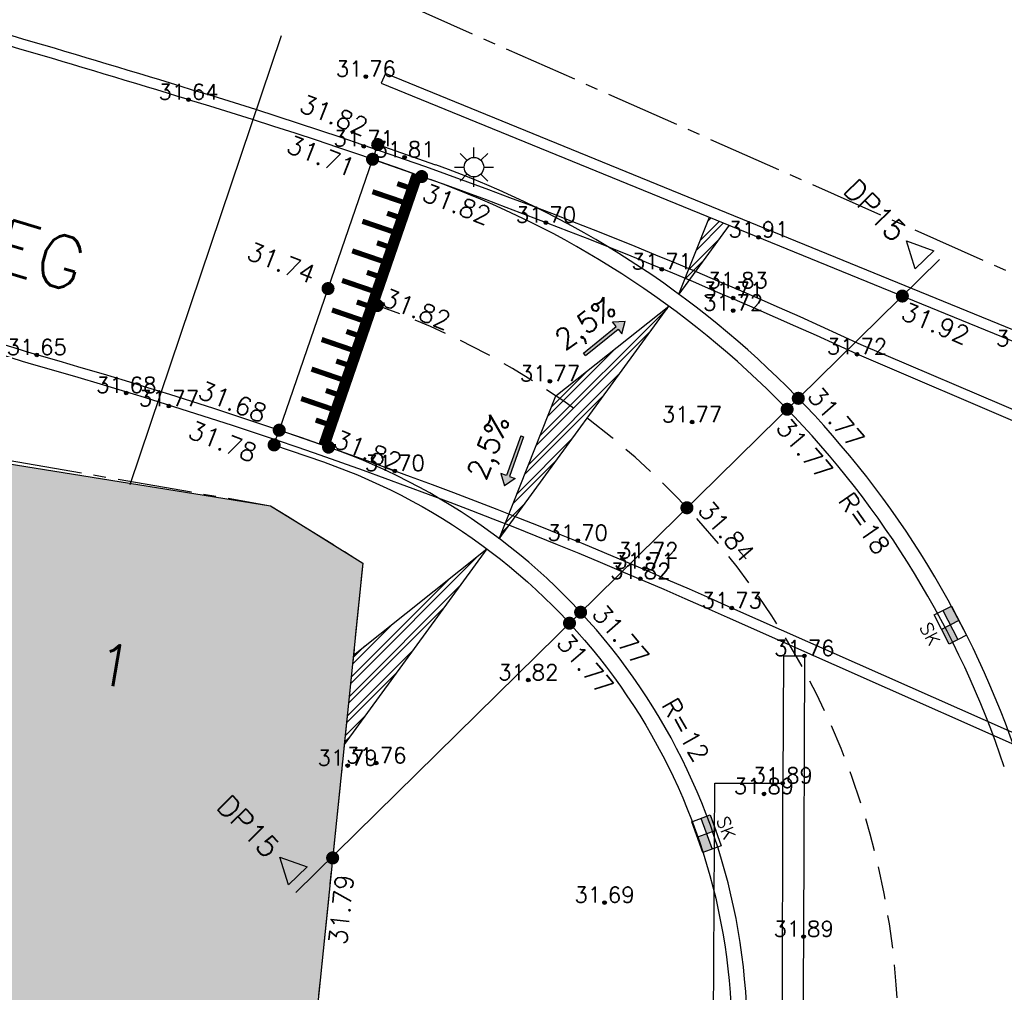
# Model space of a CAD drawing. Header units: metres. Extents: x 202952 to 203755, y 348879 to 349702.
# Tile 48 of 82: x 203320 to 203339, y 349421 to 349440. Entities that reach past the tile are written whole.
import ezdxf
from ezdxf.enums import TextEntityAlignment as Align

# ---------------------------------------------------------------- set-up
doc = ezdxf.new("R2010")
doc.units = ezdxf.units.M
doc.linetypes.add('1-200 CENTER', pattern=[4.28625, 2.8575, -0.47625, 0.47625, -0.47625])
doc.linetypes.add('1-200 HIDDEN', pattern=[0.9525, 0.635, -0.3175])
for name, color, linetype in [('PH-ALG-WERKGRENS', 3, '1-200 WERKGRENS'), ('PH-BEST-BEBOUWING', 1, 'Continuous'), ('PH-BEST-BEBOUWING-ARCERING', 254, 'Continuous'), ('PH-BEST-HUISNUMMER', 7, 'Continuous'), ('PH-BEST-KADASTRALE-GRENS', 240, '1-200 CENTER'), ('PH-BEST-LICHTMAST-HANDHAVENB', 6, 'Continuous'), ('PH-BEST-MUUR-INDICATIEF INGETEKEND', 1, 'Continuous'), ('PH-BEST-STRAATNAAM-MAATVOERING', 7, 'Continuous'), ('PH-INM-HOOGTE', 20, 'Continuous'), ('PH-INM-HOOGTEPUNT', 20, 'Continuous'), ('PH-INM-KANTVERHARDING', 253, 'Continuous'), ('PH-NIEUW-AAND-DPROF', 1, 'Continuous'), ('PH-NIEUW-AFWATERINGSPROFIEL', 7, 'Continuous'), ('PH-NIEUW-BAND-20-30', 115, 'Continuous'), ('PH-NIEUW-HOOGTES', 170, 'Continuous'), ('PH-NIEUW-MAATVOERING', 2, 'Continuous'), ('PH-NIEUW-MARKERING', 115, 'Continuous'), ('PH-ONTWERP-WEGAS', 2, '1-200 HIDDEN'), ('PH-RIO-KOLK', 7, 'Continuous')]:
    doc.layers.add(name, color=color, linetype=linetype)
doc.layers.add('PH-NIEUW-BEPLANTING-BOOM', color=98, linetype='Continuous', transparency=0.4)
doc.styles.add('ISO', font='ISO')
doc.styles.add('ROMANS', font='romans.shx')
doc.linetypes.add('1-200 WERKGRENS', pattern='A,1.5,-0.6,["WERK",ROMANS,S=0.24,R=0,X=-0.5,Y=-0.12],-0.45', length=2.55)

# ---------------------------------------------------------------- blocks, each defined once
blk = doc.blocks.new('*U22')
at = {"const_width": 0.03}
blk.add_lwpolyline([(0.087, 0.942), (0.088, 0.944), (0.09, 0.946), (0.091, 0.948), (0.093, 0.949), (0.095, 0.951), (0.096, 0.952), (0.097, 0.954), (0.099, 0.956), (0.1, 0.958), (0.102, 0.96), (0.103, 0.963), (0.103, 0.967), (0.103, 0.972), (0.103, 0.977), (0.102, 0.983), (0.095, 1.007, -0.52938), (0.106, 1.02, -0.087139), (0.444, 0.925, -0.372341), (0.457, 0.895), (0.471, 0.824), (0.436, 0.789), (0.398, 0.797), (0.353, 0.763), (0.371, 0.72), (0.417, 0.705), (0.542, 0.734), (0.573, 0.717), (0.57, 0.691), (0.541, 0.673), (0.515, 0.588), (0.549, 0.534), (0.634, 0.669, -0.504641), (0.681, 0.628, 0.331948), (0.709, 0.584, 0.282008), (0.799, 0.601), (0.791, 0.597, -0.512156), (0.833, 0.597, -0.16076), (1.019, -0.011), (0.995, -0.034), (0.995, -0.059), (0.972, -0.063), (0.975, -0.088), (0.94, -0.076), (0.929, -0.104), (0.973, -0.133), (0.987, -0.144), (1.011, -0.12, -0.106371), (0.868, -0.522), (0.741, -0.44), (0.718, -0.456), (0.702, -0.389), (0.657, -0.335), (0.605, -0.335), (0.606, -0.398), (0.566, -0.536), (0.572, -0.562), (0.601, -0.566), (0.786, -0.637, -0.236298), (-0.045, -1.003, 0.159625), (-0.069, -0.954, 0.350802), (-0.063, -0.906, -0.504641), (-0.12, -0.879), (-0.106, -0.834), (-0.129, -0.792), (-0.16, -0.796), (-0.165, -0.829), (-0.188, -0.842), (-0.216, -0.821), (-0.24, -0.695), (-0.258, -0.677), (-0.304, -0.678), (-0.317, -0.733), (-0.336, -0.739), (-0.354, -0.785), (-0.401, -0.76, 0.733583), (-0.384, -0.795, -0.861625), (-0.374, -0.826, 0.279978), (-0.409, -0.879), (-0.407, -0.881, -0.827056), (-0.442, -0.917, -0.116774), (-0.83, -0.511), (-0.823, -0.51), (-0.817, -0.508), (-0.812, -0.506), (-0.808, -0.504), (-0.805, -0.502), (-0.803, -0.5), (-0.801, -0.497), (-0.754, -0.437), (-0.752, -0.435), (-0.752, -0.433), (-0.751, -0.431), (-0.75, -0.429), (-0.75, -0.427), (-0.749, -0.425), (-0.748, -0.422), (-0.747, -0.42), (-0.746, -0.417), (-0.744, -0.414), (-0.743, -0.411), (-0.741, -0.408), (-0.739, -0.405), (-0.738, -0.401), (-0.736, -0.398), (-0.735, -0.395), (-0.734, -0.392), (-0.734, -0.389), (-0.733, -0.386), (-0.733, -0.383), (-0.733, -0.381), (-0.734, -0.379), (-0.734, -0.377), (-0.735, -0.375), (-0.736, -0.374), (-0.738, -0.374), (-0.74, -0.373), (-0.742, -0.373), (-0.744, -0.373), (-0.746, -0.373), (-0.748, -0.373), (-0.75, -0.372), (-0.753, -0.371), (-0.755, -0.37), (-0.758, -0.369), (-0.76, -0.367), (-0.763, -0.365), (-0.765, -0.363), (-0.768, -0.361), (-0.771, -0.359), (-0.773, -0.357), (-0.776, -0.355), (-0.779, -0.352), (-0.781, -0.35), (-0.83, -0.406), (-0.832, -0.403), (-0.835, -0.4), (-0.837, -0.397), (-0.839, -0.394), (-0.841, -0.39), (-0.844, -0.388), (-0.848, -0.386), (-0.855, -0.385), (-0.864, -0.386), (-0.876, -0.388), (-0.891, -0.393, -0.040997), (-0.958, -0.205), (-0.923, -0.211), (-0.893, -0.231), (-0.876, -0.216), (-0.856, -0.185), (-0.875, -0.156), (-0.865, -0.113), (-0.904, -0.11), (-0.93, -0.085), (-0.978, -0.116, -0.05814), (-0.998, 0.166), (-0.97, 0.16), (-0.86, 0.073), (-0.812, 0.089), (-0.626, 0.139), (-0.61, 0.2), (-0.682, 0.229), (-0.693, 0.252), (-0.824, 0.317), (-0.827, 0.354), (-0.872, 0.391), (-0.89, 0.428), (-0.859, 0.476), (-0.792, 0.486), (-0.73, 0.527), (-0.729, 0.568), (-0.768, 0.613), (-0.757, 0.632), (-0.773, 0.662, -0.13428), (-0.333, 0.967, -0.541727), (-0.319, 0.957), (-0.322, 0.928), (-0.321, 0.913), (-0.319, 0.902), (-0.316, 0.893), (-0.312, 0.887), (-0.307, 0.882), (-0.302, 0.878), (-0.297, 0.875), (-0.293, 0.872), (-0.289, 0.868), (-0.286, 0.865), (-0.282, 0.862), (-0.279, 0.859), (-0.276, 0.857), (-0.273, 0.855), (-0.269, 0.854), (-0.266, 0.854), (-0.262, 0.855), (-0.258, 0.857), (-0.255, 0.859), (-0.25, 0.861), (-0.246, 0.863), (-0.242, 0.865), (-0.238, 0.867), (-0.234, 0.868), (-0.229, 0.869), (-0.225, 0.87), (-0.221, 0.871), (-0.217, 0.871), (-0.213, 0.872), (-0.21, 0.873), (-0.206, 0.874), (-0.203, 0.876), (-0.2, 0.879), (-0.197, 0.882), (-0.195, 0.885), (-0.193, 0.865), (-0.188, 0.86), (-0.167, 0.824), (-0.122, 0.799), (-0.185, 0.902), (-0.184, 0.905), (-0.183, 0.908), (-0.183, 0.911), (-0.183, 0.914), (-0.184, 0.917), (-0.185, 0.92), (-0.188, 0.923), (-0.191, 0.926), (-0.194, 0.929), (-0.199, 0.933), (-0.204, 0.938), (-0.21, 0.944), (-0.216, 0.951), (-0.223, 0.959), (-0.24, 0.98, -0.543104), (-0.234, 0.996, -0.046766), (-0.047, 1.023, -0.385168), (-0.036, 1.015), (-0.03, 0.976), (-0.028, 0.964), (-0.024, 0.956), (-0.021, 0.951), (-0.017, 0.947), (-0.013, 0.946), (-0.009, 0.945), (-0.005, 0.945), (-0.002, 0.945), (0.002, 0.944), (0.005, 0.943), (0.009, 0.942), (0.012, 0.941), (0.015, 0.939), (0.019, 0.938), (0.022, 0.936), (0.025, 0.935), (0.028, 0.934), (0.031, 0.932), (0.033, 0.931), (0.036, 0.929), (0.038, 0.928), (0.04, 0.926), (0.042, 0.924), (0.044, 0.922), (0.045, 0.92), (0.046, 0.919), (0.047, 0.917), (0.048, 0.915), (0.049, 0.914), (0.051, 0.913), (0.052, 0.912), (0.054, 0.912), (0.056, 0.912), (0.058, 0.913), (0.06, 0.914), (0.062, 0.915), (0.065, 0.916), (0.067, 0.918), (0.07, 0.921), (0.072, 0.923), (0.074, 0.926), (0.076, 0.929), (0.079, 0.932), (0.081, 0.935), (0.083, 0.937), (0.085, 0.94)], format="xyb", close=True, dxfattribs=at)
blk.add_circle((0, 0), 0.03)
blk = doc.blocks.new('Lichtmast 2')
at = {"flags": 128}
for points in [[(-0.354, 0.354), (-0.177, 0.177)], [(0, 0.25), (0, 0.5)], [(0.177, 0.177), (0.354, 0.354)], [(-0.5, 0), (-0.25, 0)], [(0.25, 0), (0.5, 0)], [(-0.354, -0.354), (-0.177, -0.177)], [(0, -0.5), (0, -0.25)], [(0.177, -0.177), (0.354, -0.354)]]:
    blk.add_lwpolyline(points, dxfattribs=at)
blk.add_circle((0, 0), 0.25)
blk = doc.blocks.new('MARKER', base_point=(45, 10))
at = {"color": 0}
for radius in [0.35, 0.25]:
    blk.add_circle((45, 10), radius, dxfattribs=at)
at = {"color": 0, "style": 'ISO'}
blk.add_attdef('MARKER', (45.6, 10), '', height=0.9, dxfattribs=at)
blk = doc.blocks.new('*U41')
h = blk.add_hatch(color=256)
h.paths.add_polyline_path([(0, 0.374), (-0.315, 0.374), (-0.315, 0.187), (0, 0.187)])
h.paths.add_polyline_path([(0, 0.187), (0, 0), (0.315, 0), (0.315, 0.187)])
blk.add_lwpolyline([(0.315, 0), (-0.315, 0), (-0.315, 0.374), (0.315, 0.374)], close=True)
for points in [[(-0.315, 0.374), (0, 0.374), (0, 0)], [(-0.315, 0.187), (0.315, 0.187)]]:
    blk.add_lwpolyline(points)
at = {"style": 'ROMANS'}
blk.add_attdef('SK', (-0.193, 0.454), '', height=0.25, dxfattribs=at)
blk = doc.blocks.new('*U46')
h = blk.add_hatch(color=256)
h.paths.add_polyline_path([(0, 0.374), (-0.315, 0.374), (-0.315, 0.187), (0, 0.187)])
h.paths.add_polyline_path([(0, 0.187), (0, 0), (0.315, 0), (0.315, 0.187)])
blk.add_lwpolyline([(0.315, 0), (-0.315, 0), (-0.315, 0.374), (0.315, 0.374)], close=True)
for points in [[(-0.315, 0.374), (0, 0.374), (0, 0)], [(-0.315, 0.187), (0.315, 0.187)]]:
    blk.add_lwpolyline(points)
at = {"style": 'ROMANS'}
blk.add_attdef('SK', (-0.245, -0.364), '', height=0.25, dxfattribs=at)
blk = doc.blocks.new('AFWATERINGSPIJL')
at = {"ltscale": 0.5}
blk.add_hatch(color=256, dxfattribs=at).paths.add_polyline_path([(-0.058, 0.239), (-0.132, 0.151), (-0.75, 0.671), (-0.789, 0.625), (-0.171, 0.105), (-0.245, 0.016), (0, 0)])
for points in [[(-0.75, 0.671), (-0.789, 0.625)], [(-0.789, 0.625), (-0.171, 0.105)], [(-0.75, 0.671), (-0.132, 0.151)], [(-0.132, 0.151), (-0.058, 0.239), (0, 0)], [(-0.171, 0.105), (-0.245, 0.016), (0, 0)]]:
    blk.add_lwpolyline(points, dxfattribs=at)

msp = doc.modelspace()

# ---------------------------------------------------------------- hatches: boundary and pattern name
at = {"layer": 'PH-BEST-BEBOUWING-ARCERING'}
h = msp.add_hatch(color=256, dxfattribs=at)
h.paths.add_polyline_path([(203325.29, 349418.23), (203325.145, 349418.245), (203324.114, 349418.35), (203319.32, 349418.84), (203314.31, 349419.273), (203314.894, 349424.839), (203314.907, 349424.962), (203313.699, 349425.157), (203313.852, 349426.196), (203315.019, 349426.03), (203316.977, 349425.879), (203317.52, 349431.796), (203317.626, 349431.779), (203324.68, 349430.65), (203325.006, 349430.447), (203326.45, 349429.55), (203326.426, 349429.314), (203326.399, 349429.049)], flags=16)
h.paths.add_polyline_path([(203323.94, 349412.392), (203314.334, 349412.522), (203314.444, 349418.238), (203324.102, 349418.143)], flags=17)
h = msp.add_hatch(color=256, dxfattribs=at)
h.paths.add_polyline_path([(203325.291, 349418.23), (203325.146, 349418.245), (203324.115, 349418.35), (203319.321, 349418.84), (203314.311, 349419.273), (203314.895, 349424.839), (203314.908, 349424.962), (203313.7, 349425.157), (203313.853, 349426.196), (203315.02, 349426.03), (203316.978, 349425.879), (203317.521, 349431.796), (203317.627, 349431.779), (203324.681, 349430.65), (203325.007, 349430.447), (203326.451, 349429.55), (203326.427, 349429.314), (203326.4, 349429.049)])
h.paths.add_polyline_path([(203323.941, 349412.392), (203314.335, 349412.522), (203314.445, 349418.238), (203324.103, 349418.143)])
at = {"layer": 'PH-NIEUW-AFWATERINGSPROFIEL', "ltscale": 0.2, "transparency": 33554687}
h = msp.add_hatch(dxfattribs=at)
h.set_pattern_fill('ANSI32', color=252, scale=0.025)
h.paths.add_polyline_path([(203333.481, 349436.032), (203332.515, 349434.708), (203333.1, 349436.188)])
h = msp.add_hatch(dxfattribs=at)
h.set_pattern_fill('ANSI32', color=252, scale=0.025)
h.paths.add_polyline_path([(203332.322, 349434.477), (203330.151, 349432.761), (203329.068, 349430.017)])
h = msp.add_hatch(dxfattribs=at)
h.set_pattern_fill('ANSI32', color=252, scale=0.025)
h.paths.add_polyline_path([(203326.269, 349427.783), (203328.831, 349429.82), (203326.093, 349426.067)])

# ---------------------------------------------------------------- linework, layer by layer
at = {"layer": 'PH-ALG-WERKGRENS'}
msp.add_lwpolyline([(203321.986, 349431.055), (203324.889, 349439.673)], dxfattribs=at)
at = {"layer": 'PH-BEST-BEBOUWING'}
msp.add_lwpolyline([(203325.29, 349418.23), (203325.145, 349418.245), (203324.114, 349418.35), (203319.32, 349418.84), (203314.31, 349419.273), (203314.894, 349424.839), (203314.907, 349424.962), (203313.699, 349425.157), (203313.852, 349426.196), (203315.019, 349426.03), (203316.977, 349425.879), (203317.52, 349431.796), (203317.626, 349431.779), (203324.68, 349430.65), (203325.006, 349430.447), (203326.45, 349429.55), (203326.426, 349429.314), (203326.399, 349429.049), (203325.29, 349418.23)], close=True, dxfattribs=at)
at = {"layer": 'PH-BEST-KADASTRALE-GRENS', "ltscale": 0.5}
for points in [[(203344.229, 349432.751), (203326.918, 349440.429), (203327.42, 349446.35)], [(203317.529, 349431.891), (203324.68, 349430.65), (203326.45, 349429.55), (203325.29, 349418.23), (203325.288, 349418.142)]]:
    msp.add_lwpolyline(points, dxfattribs=at)
at = {"layer": 'PH-BEST-MUUR-INDICATIEF INGETEKEND'}
msp.add_lwpolyline([(203339.235, 349433.896), (203326.883, 349438.945), (203326.803, 349438.762), (203339.159, 349433.711)], close=True, dxfattribs=at)
at = {"layer": 'PH-INM-KANTVERHARDING'}
for p, q in [((203343.382, 349430.58), (203336.015, 349433.739)), ((203343.301, 349430.398), (203335.933, 349433.556)), ((203334.522, 349427.768), (203334.506, 349425.323)), ((203334.522, 349427.768), (203334.922, 349427.767)), ((203333.206, 349425.324), (203334.506, 349425.324))]:
    msp.add_line(p, q, dxfattribs=at)
at = {"layer": 'PH-INM-KANTVERHARDING', "flags": 128}
for points in [[(203355.147, 349406.413), (203355.167, 349412.054, 0.292299), (203349.059, 349421.655, 0.010125), (203345.441, 349423.42, 0.010073), (203341.773, 349425.03), (203333.529, 349428.685, 0.036818), (203320.193, 349433.544, 0.010033), (203313.174, 349435.572, 0.010265), (203305.915, 349437.354)], [(203354.947, 349406.407), (203354.967, 349412.055, 0.292396), (203348.971, 349421.476, 0.010135), (203345.357, 349423.239, 0.010079), (203341.694, 349424.846), (203333.447, 349428.503, 0.036826), (203320.136, 349433.353, 0.010037), (203313.122, 349435.379, 0.010265), (203305.871, 349437.159, 0.010265)]]:
    msp.add_lwpolyline(points, format="xyb", dxfattribs=at)
for points in [[(203334.922, 349427.767), (203334.908, 349422.379), (203334.823, 349411.463), (203334.799, 349403.692), (203334.728, 349394.694)], [(203333.181, 349420.772), (203333.206, 349425.324)], [(203334.505, 349420.759), (203334.506, 349425.323)]]:
    msp.add_lwpolyline(points, dxfattribs=at)
at = {"layer": 'PH-INM-KANTVERHARDING'}
for centre, radius, start, end in [((203253.322, 349211.758), 237.383, 72.88988, 74.52277), ((203253.322, 349211.758), 237.183, 72.88978, 74.52277), ((203294.371, 349343.72), 99.185, 65.17384, 73.12483), ((203294.371, 349343.72), 98.985, 65.17221, 73.12506)]:
    msp.add_arc(centre, radius, start, end, dxfattribs=at)
at = {"layer": 'PH-NIEUW-AAND-DPROF', "color": 7}
for points in [[(203336.882, 349435.731), (203337.408, 349435.544), (203337.049, 349435.196)], [(203324.854, 349423.905), (203325.38, 349423.718), (203325.02, 349423.371)]]:
    msp.add_lwpolyline(points, close=True, dxfattribs=at)
at = {"layer": 'PH-NIEUW-AAND-DPROF'}
msp.add_lwpolyline([(203337.516, 349435.375), (203325.161, 349423.229)], dxfattribs=at)
at = {"layer": 'PH-NIEUW-AFWATERINGSPROFIEL', "ltscale": 0.08}
for p, q in [((203329.068, 349430.017), (203332.322, 349434.477)), ((203330.151, 349432.761), (203332.322, 349434.477)), ((203329.068, 349430.017), (203330.151, 349432.761))]:
    msp.add_line(p, q, dxfattribs=at)
for points in [[(203333.481, 349436.032), (203332.515, 349434.708), (203333.1, 349436.188)], [(203326.269, 349427.783), (203328.831, 349429.82), (203326.093, 349426.067)]]:
    msp.add_lwpolyline(points, dxfattribs=at)
at = {"layer": 'PH-NIEUW-BAND-20-30', "ltscale": 0.2}
msp.add_lwpolyline([(203326.736, 349437.582), (203326.636, 349437.299)], dxfattribs=at)
at = {"layer": 'PH-NIEUW-BAND-20-30'}
for points in [[(203326.736, 349437.582), (203327.846, 349437.191)], [(203326.636, 349437.299), (203327.746, 349436.908)]]:
    msp.add_lwpolyline(points, dxfattribs=at)
msp.add_lwpolyline([(203325.787, 349431.773), (203324.845, 349432.1), (203324.734, 349431.821), (203325.693, 349431.491, -0.320444), (203333.528, 349420.374), (203333.273, 349379.81, -0.354131), (203321.459, 349365.407), (203290.775, 349359.088), (203290.836, 349358.794), (203321.519, 349365.113, 0.354131), (203333.573, 349379.808), (203333.828, 349420.372, 0.320444), (203325.792, 349431.774)], format="xyb", close=True, dxfattribs=at)
for radius in [18.3, 18]:
    msp.add_arc((203321.677, 349419.963), radius, 18.3758, 70.2948, dxfattribs=at)
at = {"layer": 'PH-NIEUW-HOOGTES', "const_width": 0.125}
for points in [[(203326.693, 349437.627, 1), (203326.778, 349437.536, 1)], [(203326.593, 349437.344, 1), (203326.679, 349437.253, 1)], [(203327.536, 349437.013, 1), (203327.621, 349436.922, 1)], [(203325.739, 349434.863, 1), (203325.824, 349434.772, 1)], [(203336.76, 349434.72, 1), (203336.845, 349434.628, 1)], [(203326.684, 349434.538, 1), (203326.769, 349434.446, 1)], [(203334.763, 349432.757, 1), (203334.849, 349432.665, 1)], [(203334.549, 349432.546, 1), (203334.635, 349432.455, 1)], [(203324.802, 349432.145, 1), (203324.888, 349432.054, 1)], [(203324.704, 349431.862, 1), (203324.79, 349431.771, 1)], [(203325.749, 349431.82, 1), (203325.834, 349431.728, 1)], [(203332.626, 349430.656, 1), (203332.712, 349430.564, 1)], [(203330.586, 349428.65, 1), (203330.672, 349428.559, 1)], [(203330.372, 349428.44, 1), (203330.458, 349428.349, 1)], [(203325.827, 349423.936, 1), (203325.913, 349423.844, 1)]]:
    msp.add_lwpolyline(points, format="xyb", close=True, dxfattribs=at)
at = {"layer": 'PH-NIEUW-MARKERING', "linetype": 'Continuous', "transparency": 33554687}
for points in [[(203326.636, 349437.299), (203324.845, 349432.1)], [(203325.788, 349431.775), (203327.578, 349436.967)], [(203327.582, 349436.973), (203325.79, 349431.774)]]:
    msp.add_lwpolyline(points, dxfattribs=at)
for points, const_width in [([(203325.695, 349431.807), (203327.485, 349437)], 0.2), ([(203327.203, 349436.482), (203326.635, 349436.676)], 0.1), ([(203327.3, 349436.766), (203327.11, 349436.831)], 0.1), ([(203327.008, 349435.915), (203326.441, 349436.109)], 0.1), ([(203327.105, 349436.198), (203326.916, 349436.263)], 0.1), ([(203326.814, 349435.347), (203326.246, 349435.541)], 0.1), ([(203326.911, 349435.631), (203326.722, 349435.695)], 0.1), ([(203326.62, 349434.779), (203326.052, 349434.973)], 0.1), ([(203326.717, 349435.063), (203326.528, 349435.128)], 0.1), ([(203326.426, 349434.211), (203325.858, 349434.406)], 0.1), ([(203326.523, 349434.495), (203326.334, 349434.56)], 0.1), ([(203326.227, 349433.645), (203325.659, 349433.84)], 0.1), ([(203326.324, 349433.929), (203326.134, 349433.994)], 0.1), ([(203326.032, 349433.078), (203325.465, 349433.272)], 0.1), ([(203326.129, 349433.362), (203325.94, 349433.426)], 0.1), ([(203325.833, 349432.512), (203325.266, 349432.706)], 0.1), ([(203325.93, 349432.796), (203325.741, 349432.861)], 0.1), ([(203325.735, 349432.229), (203325.546, 349432.294)], 0.1)]:
    msp.add_lwpolyline(points, dxfattribs=dict(at, const_width=const_width))
at = {"layer": 'PH-ONTWERP-WEGAS'}
for points in [[(203326.632, 349434.525, -0.321417), (203336.727, 349420.255), (203336.473, 349379.79, -0.354131), (203322.104, 349362.273), (203267.76, 349351.081, -0.039684), (203204.394, 349343.196), (203194.585, 349342.76, 0.101791), (203123.122, 349324.714)], [(203336.694, 349415.008, -0.069536), (203362.474, 349422.631), (203375.598, 349424.571)]]:
    msp.add_lwpolyline(points, format="xyb", dxfattribs=at)

# ---------------------------------------------------------------- block references
at = {"layer": 'PH-BEST-LICHTMAST-HANDHAVENB', "xscale": 0.75, "yscale": 0.75, "zscale": 0.75}
msp.add_blockref('Lichtmast 2', (203328.581, 349437.147), dxfattribs=at)
at = {"layer": 'PH-INM-HOOGTEPUNT', "xscale": 0.1, "yscale": 0.1, "zscale": 0.1}
for p in [(203326.507, 349438.886, 31.763), (203323.104, 349438.443, 31.644), (203326.467, 349437.548, 31.709), (203327.25, 349437.339, 31.81), (203329.962, 349436.085, 31.699), (203334.043, 349435.802, 31.911), (203332.186, 349435.188, 31.713), (203333.643, 349434.827, 31.832), (203333.556, 349434.637, 31.713), (203333.556, 349434.396, 31.718), (203320.193, 349433.544, 31.646), (203335.933, 349433.556, 31.724), (203330.04, 349433.038, 31.767), (203321.91, 349432.816, 31.682), (203322.728, 349432.561, 31.773), (203332.767, 349432.254, 31.774), (203327.063, 349431.319, 31.696), (203330.573, 349429.981, 31.697), (203331.928, 349429.641, 31.72), (203331.852, 349429.443, 31.711), (203331.774, 349429.248, 31.824), (203333.529, 349428.685, 31.729), (203334.922, 349427.767, 31.756), (203329.624, 349427.304, 31.817), (203326.708, 349425.709, 31.756), (203326.158, 349425.661, 31.785), (203334.506, 349425.323, 31.888), (203334.148, 349425.118, 31.892), (203331.088, 349423.033, 31.689), (203334.908, 349422.379, 31.894)]:
    msp.add_blockref('MARKER', p, dxfattribs=at)
at = {"layer": 'PH-NIEUW-AFWATERINGSPROFIEL', "xscale": -1}
for p, rotation in [((203331.484, 349434.189), 178.9638278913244), ((203329.167, 349431.034), 30.12677733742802)]:
    msp.add_blockref('AFWATERINGSPIJL', p, dxfattribs=dict(at, rotation=rotation))
at = {"layer": 'PH-NIEUW-BEPLANTING-BOOM', "rotation": 343.4615725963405}
msp.add_blockref('*U22', (203330.062, 349420.052), dxfattribs=at)
at = {"layer": 'PH-RIO-KOLK'}
for name, p, rotation in [('*U46', (203337.557, 349428.273), 297.47278964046), ('*U41', (203332.869, 349424.29), 290.0529297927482)]:
    msp.add_blockref(name, p, dxfattribs=dict(at, rotation=rotation)).add_auto_attribs({'SK': 'SK'})

# ---------------------------------------------------------------- texts
at = {"layer": 'PH-BEST-HUISNUMMER', "style": 'ROMANS'}
msp.add_text('1', height=0.8, rotation=350.2, dxfattribs=at).set_placement((203321.687, 349427.584), align=Align.MIDDLE_CENTER)
at = {"layer": 'PH-BEST-STRAATNAAM-MAATVOERING', "style": 'ROMANS'}
msp.add_text('BERGERWEG', height=1, rotation=343.7676, dxfattribs=at).set_placement((203317.253, 349436.331), align=Align.MIDDLE_CENTER)
at = {"layer": 'PH-INM-HOOGTE', "style": 'ROMANS'}
for s, p in [('31.76', (203326.507, 349438.886)), ('31.64', (203323.104, 349438.443)), ('31.71', (203326.467, 349437.548)), ('31.81', (203327.25, 349437.339)), ('31.70', (203329.962, 349436.085)), ('31.91', (203334.043, 349435.802)), ('31.71', (203332.186, 349435.188)), ('31.83', (203333.643, 349434.827)), ('31.71', (203333.556, 349434.637)), ('31.72', (203333.556, 349434.396)), ('31.93', (203339.178, 349433.714)), ('31.65', (203320.193, 349433.544)), ('31.72', (203335.933, 349433.556)), ('31.77', (203330.04, 349433.038)), ('31.68', (203321.91, 349432.816)), ('31.77', (203322.728, 349432.561)), ('31.77', (203332.767, 349432.254)), ('31.70', (203327.063, 349431.319)), ('31.70', (203330.573, 349429.981)), ('31.72', (203331.928, 349429.641)), ('31.71', (203331.852, 349429.443)), ('31.82', (203331.774, 349429.248)), ('31.73', (203333.529, 349428.685)), ('31.76', (203334.922, 349427.767)), ('31.82', (203329.624, 349427.304)), ('31.79', (203326.158, 349425.661)), ('31.76', (203326.708, 349425.709)), ('31.89', (203334.506, 349425.323)), ('31.89', (203334.148, 349425.118)), ('31.69', (203331.088, 349423.033)), ('31.89', (203334.908, 349422.379))]:
    msp.add_text(s, height=0.3, dxfattribs=at).set_placement(p, align=Align.CENTER)
at = {"layer": 'PH-NIEUW-AAND-DPROF', "color": 2, "char_height": 0.4, "attachment_point": 1, "rotation": 314.5128, "style": 'ROMANS'}
for insert in [(203335.93, 349436.961), (203323.902, 349425.135)]:
    msp.add_mtext_dynamic_manual_height_columns('DP15', width=2.25123, gutter_width=8.75, heights=[0], dxfattribs=dict(at, insert=insert))
at = {"layer": 'PH-NIEUW-AFWATERINGSPROFIEL', "ltscale": 0.08, "char_height": 0.4, "width": 2.08929, "attachment_point": 7, "style": 'ROMANS'}
for insert, rotation in [((203330.396, 349433.514), 36.1658), ((203328.913, 349431.067), 67.8332)]:
    msp.add_mtext('2,5%', dxfattribs=dict(at, insert=insert, rotation=rotation))
at = {"layer": 'PH-NIEUW-HOOGTES', "style": 'ROMANS'}
for s, rotation, p in [('31.82', 338.5699, (203325.203, 349438.226)), ('31.71', 338.5699, (203324.955, 349437.444)), ('31.82', 338.5699, (203327.56, 349436.519)), ('31.74', 338.5699, (203324.194, 349435.396)), ('31.82', 338.5699, (203326.788, 349434.505)), ('31.92', 337.7661, (203336.749, 349434.24)), ('31.68', 338.5699, (203323.258, 349432.728)), ('31.77', 310.6889, (203334.959, 349432.74)), ('31.78', 338.5699, (203323.068, 349431.965)), ('31.77', 310.6889, (203334.355, 349432.137)), ('31.82', 338.5699, (203325.853, 349431.787)), ('31.84', 310.6889, (203332.858, 349430.552)), ('31.77', 310.6889, (203330.826, 349428.563)), ('31.77', 310.6889, (203330.145, 349428.007)), ('31.79', 84.1395, (203326.14, 349422.21))]:
    msp.add_text(s, height=0.35, rotation=rotation, dxfattribs=at).set_placement(p)
at = {"layer": 'PH-NIEUW-MAATVOERING', "char_height": 0.35, "width": 1.3844, "attachment_point": 1, "style": 'ROMANS'}
for s, insert, rotation in [('R=18', (203335.847, 349430.947), 304.6579), ('R=12', (203332.471, 349427), 299.7515)]:
    msp.add_mtext(s, dxfattribs=dict(at, insert=insert, rotation=rotation))

doc.saveas('drawing.dxf')
